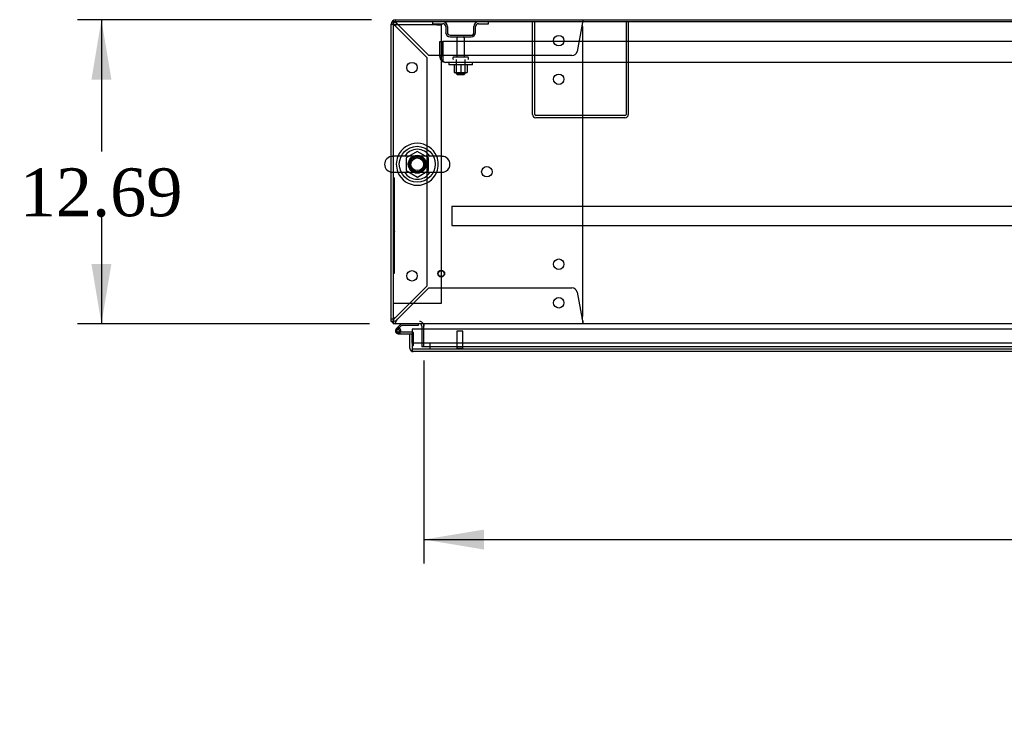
# Model space of a CAD drawing. Header units: inches. Extents: x 2 to 538, y -2 to 358.
# Tile 11 of 22: x 115 to 156, y 281 to 311. Entities that reach past the tile are written whole.
import ezdxf
from ezdxf.enums import TextEntityAlignment as Align
from ezdxf.lldxf.tags import DXFTag

# ---------------------------------------------------------------- set-up
doc = ezdxf.new("R2010")
doc.units = ezdxf.units.IN
doc.header["$MEASUREMENT"] = 0
for name, color, linetype in [('COM40565', 7, 'Continuous'), ('COM43135', 7, 'Continuous'), ('COM50521', 7, 'Continuous'), ('COM50570', 7, 'Continuous'), ('COM50799-5', 7, 'Continuous'), ('COM54578-68', 7, 'Continuous'), ('COM54928-3', 7, 'Continuous'), ('COM55702-64', 7, 'Continuous'), ('COM71159-5', 7, 'Continuous'), ('COM71162-7', 7, 'Continuous'), ('Default', 7, 'Continuous'), ('GSK11033', 7, 'Continuous'), ('NTS166105', 7, 'Continuous'), ('NTS166905', 7, 'Continuous'), ('QLB20205', 7, 'Continuous'), ('SCS00680', 7, 'Continuous'), ('STD21878', 7, 'Continuous'), ('STD26094', 7, 'Continuous'), ('WAF25059', 7, 'Continuous'), ('WAF25362', 7, 'Continuous'), ('WAM254785', 7, 'Continuous')]:
    doc.layers.add(name, color=color, linetype=linetype)
doc.styles.add('SEACAD_Times_New_Roman', font='times.ttf')
tags = doc.linetypes.add('HIDDEN2', pattern=[0.1875, 0.125, -0.0625]).pattern_tags.tags
tags[6:7] = [DXFTag(74, 4), DXFTag(75, 0), DXFTag(340, '0'), DXFTag(46, 0.0), DXFTag(50, 0.0), DXFTag(44, 0.0), DXFTag(45, 0.0)]
tags[4:5] = [DXFTag(74, 4), DXFTag(75, 0), DXFTag(340, '0'), DXFTag(46, 0.0), DXFTag(50, 0.0), DXFTag(44, 0.0), DXFTag(45, 0.0)]
doc.dimstyles.new('HAMMOND_(STH_-_540x360)', dxfattribs={"dimtxt": 2, "dimasz": 2.5, "dimexe": 1, "dimexo": 1, "dimgap": 0.5, "dimtad": 0, "dimtih": 1, "dimtoh": 1, "dimzin": 0, "dimdsep": 46, "dimtxsty": 'SEACAD_Times_New_Roman', "dimblk1": '_SE_FILLED', "dimblk2": '_SE_FILLED', "dimsah": 1, "dimcen": 1, "dimadec": 0, "dimazin": 0, "dimtfac": 0.8, "dimtofl": 0, "dimtmove": 0, "dimatfit": 3, "dimfxl": 1, "dimtolj": 1, "dimtzin": 0, "dimarcsym": 0})

# ---------------------------------------------------------------- blocks, each defined once
blk = doc.blocks.new('SE')
at = {"layer": 'COM40565', "color": 7, "linetype": 'HIDDEN2'}
for p, q in [((130.854, 310.307), (130.669, 310.307)), ((132.484, 310.307), (130.854, 310.307)), ((132.484, 310.307), (132.669, 310.307)), ((132.669, 310.307), (132.669, 298.682)), ((130.854, 298.682), (130.669, 298.682)), ((132.484, 298.682), (130.854, 298.682)), ((132.669, 298.682), (132.484, 298.682))]:
    blk.add_line(p, q, dxfattribs=at)
at = {"layer": 'COM43135', "color": 7, "linetype": 'HIDDEN2'}
for p, q in [((132.605, 309.62), (132.73, 309.62)), ((132.605, 308.995), (132.605, 309.62)), ((200.48, 309.62), (132.73, 309.62)), ((132.73, 308.995), (132.73, 309.62)), ((132.73, 309.62), (132.73, 308.995)), ((132.73, 308.868), (132.68, 308.817)), ((132.73, 308.995), (132.73, 308.995)), ((132.73, 308.995), (132.73, 308.868)), ((132.73, 308.995), (132.73, 308.817)), ((200.355, 308.745), (132.855, 308.745)), ((132.855, 308.745), (132.855, 308.745)), ((132.855, 308.745), (132.855, 308.745))]:
    blk.add_line(p, q, dxfattribs=at)
for start, end in [(180, 225.4399), (225.4399, 269.8781), (269.9564, 270)]:
    blk.add_arc((132.855, 308.995), 0.25, start, end, dxfattribs=at)
blk.add_open_spline([(132.73, 308.817), (132.751, 308.794), (132.772, 308.776), (132.814, 308.751), (132.834, 308.745), (132.855, 308.745)], degree=3, knots=[0, 0, 0, 0, 0.5, 0.5, 1, 1, 1, 1], dxfattribs=at)
at = {"layer": 'COM50521', "color": 7, "linetype": 'HIDDEN2'}
for p, q in [((136.48, 306.575), (136.48, 310.432)), ((136.575, 306.575), (136.575, 310.432)), ((140.385, 310.432), (140.385, 306.575)), ((140.48, 310.432), (140.48, 306.575)), ((140.337, 306.527), (136.623, 306.527)), ((140.337, 306.432), (136.623, 306.432))]:
    blk.add_line(p, q, dxfattribs=at)
for centre, radius, start, end in [((136.623, 306.575), 0.143, 180, 270), ((136.623, 306.575), 0.048, 180, 270), ((140.337, 306.575), 0.143, 270, 0), ((140.337, 306.575), 0.048, 270, 0)]:
    blk.add_arc(centre, radius, start, end, dxfattribs=at)
at = {"layer": 'COM50570', "color": 7, "linetype": 'HIDDEN2'}
for p, q in [((133.105, 302.747), (133.105, 302.704)), ((133.105, 302.747), (200.105, 302.747)), ((133.105, 302.704), (133.105, 301.977)), ((133.105, 301.977), (133.105, 301.934)), ((133.105, 301.934), (200.105, 301.934))]:
    blk.add_line(p, q, dxfattribs=at)
at = {"layer": 'COM50799-5', "color": 7, "linetype": 'Continuous'}
for p, q in [((131.355, 297.424), (131.45, 297.424)), ((131.355, 296.822), (131.355, 297.424)), ((166.337, 297.617), (131.45, 297.617)), ((131.45, 297.617), (131.45, 296.822)), ((131.45, 297.024), (131.45, 297.424)), ((131.45, 296.822), (131.45, 296.822)), ((131.45, 296.822), (131.45, 296.759)), ((131.45, 296.822), (131.45, 296.709)), ((131.45, 296.759), (131.411, 296.709)), ((131.497, 296.679), (131.497, 296.679)), ((131.497, 296.679), (131.497, 296.679)), ((131.498, 296.679), (131.497, 296.679)), ((166.337, 296.679), (131.498, 296.679))]:
    blk.add_line(p, q, dxfattribs=at)
for start, end in [(180, 232.4964), (232.4964, 269.8439), (269.9238, 270)]:
    blk.add_arc((131.498, 296.822), 0.143, start, end, dxfattribs=at)
blk.add_open_spline([(131.45, 296.709), (131.458, 296.699), (131.466, 296.692), (131.478, 296.684), (131.482, 296.682), (131.489, 296.68), (131.493, 296.679), (131.497, 296.679)], degree=3, knots=[0, 0, 0, 0, 0.5, 0.5, 0.75, 0.75, 1, 1, 1, 1], dxfattribs=at)
at = {"layer": 'COM54578-68', "color": 7, "linetype": 'Continuous'}
for p, q in [((130.835, 297.672), (130.791, 297.628)), ((131.002, 297.839), (130.835, 297.672)), ((130.904, 297.653), (130.918, 297.667)), ((130.918, 297.667), (131.028, 297.777)), ((131.028, 297.777), (131.722, 297.777)), ((131.722, 297.777), (131.722, 297.839)), ((130.807, 297.554), (130.807, 297.529)), ((130.882, 297.604), (130.857, 297.604)), ((130.857, 297.479), (130.882, 297.479)), ((130.87, 297.424), (131.355, 297.424)), ((131.45, 297.486), (130.908, 297.486)), ((130.932, 297.529), (130.932, 297.554)), ((130.932, 297.535), (130.986, 297.53))]:
    blk.add_line(p, q, dxfattribs=at)
at = {"layer": 'COM54578-68', "color": 7, "linetype": 'HIDDEN2'}
for p, q in [((130.833, 297.582), (130.904, 297.653)), ((130.908, 297.486), (130.87, 297.486)), ((130.924, 297.536), (130.932, 297.535)), ((130.987, 297.541), (130.925, 297.541)), ((131.487, 297.486), (131.45, 297.486)), ((131.512, 296.936), (131.512, 297.461)), ((131.45, 296.936), (131.512, 296.936))]:
    blk.add_line(p, q, dxfattribs=at)
at = {"layer": 'COM54578-68', "color": 7, "linetype": 'Continuous'}
for centre, radius, start, end in [((130.87, 297.541), 0.117, 354.7841, 270), ((130.87, 297.541), 0.135, 68.9858, 104.9706), ((130.857, 297.554), 0.05, 90, 180), ((130.857, 297.529), 0.05, 180, 270), ((130.882, 297.554), 0.05, 0, 90), ((130.882, 297.529), 0.05, 270, 0), ((130.87, 297.541), 0.117, 331.9602, 354.7841)]:
    blk.add_arc(centre, radius, start, end, dxfattribs=at)
at = {"layer": 'COM54578-68', "color": 7, "linetype": 'HIDDEN2'}
for centre, radius, start, end in [((130.87, 297.541), 0.055, 354.7841, 270), ((130.87, 297.541), 0.055, 270, 354.7841), ((130.87, 297.541), 0.117, 270, 331.9602), ((131.487, 297.461), 0.025, 0, 90)]:
    blk.add_arc(centre, radius, start, end, dxfattribs=at)
at = {"layer": 'COM54928-3', "color": 7, "linetype": 'HIDDEN2'}
for p, q in [((130.76, 310.432), (130.764, 310.432)), ((130.764, 310.471), (130.764, 310.527)), ((130.764, 310.404), (130.764, 310.471)), ((130.764, 310.432), (130.764, 310.432)), ((138.574, 310.527), (138.574, 310.471)), ((138.574, 310.404), (138.574, 310.471)), ((130.574, 310.337), (130.629, 310.337)), ((130.696, 310.337), (130.629, 310.337)), ((130.764, 310.263), (132.074, 308.953)), ((132.148, 309.027), (130.838, 310.337)), ((138.559, 310.337), (138.343, 309.206)), ((138.574, 298.154), (138.574, 310.212)), ((132.074, 308.953), (132.074, 299.414)), ((138.127, 309.027), (132.148, 309.027)), ((132.074, 299.414), (130.764, 298.104)), ((130.838, 298.029), (132.148, 299.339)), ((132.148, 299.339), (138.127, 299.339)), ((138.343, 299.16), (138.559, 298.029)), ((130.629, 298.029), (130.574, 298.029)), ((130.696, 298.029), (130.629, 298.029)), ((130.76, 297.934), (130.764, 297.934)), ((130.764, 297.962), (130.764, 297.895)), ((130.764, 297.934), (130.764, 297.934)), ((130.764, 297.839), (130.764, 297.895)), ((138.574, 297.962), (138.574, 297.895)), ((138.574, 297.895), (138.574, 297.839))]:
    blk.add_line(p, q, dxfattribs=at)
for centre in [(137.574, 309.652), (131.449, 308.527), (137.574, 308.042), (134.574, 304.183), (137.574, 300.324), (131.449, 299.839), (137.574, 298.714)]:
    blk.add_circle(centre, 0.218, dxfattribs=at)
for centre, radius, start, end in [((129.846, 309.874), 1.096, 25.0244, 33.0678), ((130.392, 309.917), 0.613, 43.3042, 52.7013), ((142.419, 309.995), 3.875, 172.9339, 174.9317), ((131.227, 311.255), 1.096, 236.9322, 244.9756), ((131.184, 310.708), 0.613, 217.2987, 226.6958), ((138.354, 310.212), 0.22, 0, 24.9177), ((138.127, 309.247), 0.22, 270, 349.1652), ((138.127, 299.119), 0.22, 10.8348, 90), ((131.227, 297.111), 1.096, 115.0244, 123.0678), ((131.184, 297.658), 0.613, 133.3042, 142.7013), ((138.354, 298.154), 0.22, 335.0823, 0), ((129.846, 298.493), 1.096, 326.9322, 334.9756), ((130.392, 298.449), 0.613, 307.2987, 316.6958), ((142.419, 298.371), 3.875, 185.0683, 187.0661)]:
    blk.add_arc(centre, radius, start, end, dxfattribs=at)
for centre, start_param, end_param in [((130.764, 310.337), 1.570796, 3.141593), ((130.764, 298.029), 3.141593, 4.712389)]:
    blk.add_ellipse(centre, major_axis=(0.095, 0), ratio=0.999171, start_param=start_param, end_param=end_param, dxfattribs=at)
at = {"layer": 'COM55702-64', "color": 7, "linetype": 'HIDDEN2'}
for p, q in [((132.317, 310.36), (132.317, 310.432)), ((134.642, 310.36), (134.642, 310.432)), ((132.317, 310.36), (132.739, 310.36)), ((132.855, 310.245), (132.855, 309.995)), ((132.927, 310.245), (132.927, 309.995)), ((134.033, 309.995), (134.033, 310.245)), ((134.105, 309.995), (134.105, 310.245)), ((134.22, 310.36), (134.642, 310.36)), ((133.042, 309.879), (133.917, 309.879)), ((133.042, 309.807), (133.917, 309.807))]:
    blk.add_line(p, q, dxfattribs=at)
for centre, radius, start, end in [((132.739, 310.245), 0.188, 0, 90), ((134.22, 310.245), 0.188, 90, 180), ((132.739, 310.245), 0.116, 0, 90), ((133.042, 309.995), 0.188, 180, 270), ((133.042, 309.995), 0.115, 180, 270), ((133.917, 309.995), 0.116, 270, 0), ((133.917, 309.995), 0.188, 270, 0), ((134.22, 310.245), 0.116, 90, 180)]:
    blk.add_arc(centre, radius, start, end, dxfattribs=at)
at = {"layer": 'COM71159-5', "color": 7, "linetype": 'Continuous'}
for p, q in [((130.764, 310.527), (166.415, 310.527)), ((130.574, 304.82), (130.574, 310.337)), ((130.574, 297.934), (130.574, 304.168)), ((130.669, 297.934), (130.574, 297.934)), ((131.854, 297.744), (131.854, 297.617))]:
    blk.add_line(p, q, dxfattribs=at)
at = {"layer": 'COM71159-5', "color": 7, "linetype": 'HIDDEN2'}
for p, q in [((130.574, 304.168), (130.574, 304.82)), ((131.854, 297.617), (131.854, 296.872)), ((131.949, 296.872), (131.854, 296.872))]:
    blk.add_line(p, q, dxfattribs=at)
at = {"layer": 'COM71159-5', "color": 7, "linetype": 'Continuous'}
for centre, radius, start, end in [((130.764, 310.337), 0.19, 90, 180), ((130.764, 298.029), 0.19, 210, 240), ((131.759, 297.744), 0.095, 0, 90), ((131.759, 297.744), 0.19, 0, 30)]:
    blk.add_arc(centre, radius, start, end, dxfattribs=at)
at = {"layer": 'COM71159-5', "color": 7, "linetype": 'HIDDEN2'}
for centre, radius, start, end in [((130.764, 310.337), 0.095, 90, 180), ((130.764, 298.029), 0.095, 180, 270), ((130.764, 298.029), 0.19, 240, 270), ((131.759, 297.744), 0.19, 30, 90)]:
    blk.add_arc(centre, radius, start, end, dxfattribs=at)
at = {"layer": 'COM71162-7', "color": 7, "linetype": 'Continuous'}
for p, q in [((202.542, 310.432), (130.669, 310.432)), ((130.669, 310.432), (130.669, 304.826)), ((130.669, 304.163), (130.669, 298.029)), ((130.669, 298.029), (130.669, 297.839)), ((202.542, 297.839), (130.669, 297.839)), ((131.949, 297.839), (131.949, 297.744)), ((131.949, 297.617), (131.949, 297.744))]:
    blk.add_line(p, q, dxfattribs=at)
at = {"layer": 'COM71162-7', "color": 7, "linetype": 'HIDDEN2'}
for p, q in [((130.669, 304.826), (130.669, 304.163)), ((131.949, 296.872), (131.949, 297.617)), ((201.262, 296.872), (131.949, 296.872))]:
    blk.add_line(p, q, dxfattribs=at)
blk.add_circle((131.669, 304.494), 0.375, dxfattribs=at)
at = {"layer": 'GSK11033', "color": 7, "linetype": 'HIDDEN2'}
for p, q in [((166.337, 297.024), (131.45, 297.024)), ((132.2, 297.024), (132.2, 296.774)), ((166.337, 296.774), (131.45, 296.774))]:
    blk.add_line(p, q, dxfattribs=at)
at = {"layer": 'GSK11033', "color": 7, "linetype": 'Continuous'}
for p, q in [((131.45, 297.024), (131.45, 297.024)), ((131.45, 297.024), (131.45, 296.774)), ((131.45, 296.774), (131.45, 296.774))]:
    blk.add_line(p, q, dxfattribs=at)
at = {"layer": 'NTS166105', "color": 7, "linetype": 'HIDDEN2'}
for p, q in [((133.204, 308.649), (133.204, 308.329)), ((133.204, 308.329), (133.482, 308.329)), ((133.482, 308.649), (133.482, 308.329)), ((133.482, 308.329), (133.754, 308.329)), ((133.754, 308.649), (133.754, 308.329))]:
    blk.add_line(p, q, dxfattribs=at)
at = {"layer": 'NTS166905', "color": 7, "linetype": 'HIDDEN2'}
for p, q in [((131.669, 305.029), (131.204, 304.757)), ((132.134, 304.757), (131.669, 305.029)), ((131.204, 304.757), (131.204, 304.231)), ((132.134, 304.231), (132.134, 304.757)), ((131.204, 304.231), (131.673, 303.957)), ((131.673, 303.957), (132.134, 304.231))]:
    blk.add_line(p, q, dxfattribs=at)
blk.add_circle((131.669, 304.494), 0.263, dxfattribs=at)
at = {"layer": 'QLB20205', "color": 7, "linetype": 'HIDDEN2'}
for p, q in [((130.699, 303.934), (130.669, 303.934)), ((130.699, 303.934), (130.699, 303.559)), ((130.699, 303.559), (130.699, 300.309)), ((130.715, 302.765), (130.699, 302.765)), ((130.715, 302.75), (130.699, 302.75)), ((130.714, 302.748), (130.699, 302.748)), ((130.714, 302.638), (130.699, 302.638)), ((130.714, 302.634), (130.699, 302.634)), ((130.699, 302.621), (130.715, 302.621)), ((130.714, 302.765), (130.714, 302.76)), ((130.714, 302.74), (130.714, 302.748)), ((130.714, 302.638), (130.714, 302.74)), ((130.714, 302.621), (130.714, 302.634)), ((130.714, 302.547), (130.699, 302.547)), ((130.714, 302.543), (130.699, 302.543)), ((130.714, 302.534), (130.699, 302.534)), ((130.714, 302.523), (130.699, 302.523)), ((130.714, 302.504), (130.699, 302.504)), ((130.714, 302.412), (130.699, 302.412)), ((130.714, 302.33), (130.699, 302.33)), ((130.715, 302.33), (130.699, 302.33)), ((130.714, 302.31), (130.699, 302.31)), ((130.714, 302.23), (130.699, 302.23)), ((130.699, 302.196), (130.715, 302.196)), ((130.714, 302.188), (130.699, 302.188)), ((130.714, 302.543), (130.714, 302.547)), ((130.714, 302.534), (130.714, 302.543)), ((130.714, 302.523), (130.714, 302.534)), ((130.714, 302.504), (130.714, 302.523)), ((130.714, 302.435), (130.714, 302.504)), ((130.714, 302.412), (130.714, 302.435)), ((130.714, 302.31), (130.714, 302.33)), ((130.714, 302.23), (130.714, 302.31)), ((130.714, 302.196), (130.714, 302.23)), ((130.714, 302.188), (130.714, 302.189)), ((130.714, 302.119), (130.699, 302.119)), ((130.714, 302.115), (130.699, 302.115)), ((130.714, 302.106), (130.699, 302.106)), ((130.714, 302.095), (130.699, 302.095)), ((130.714, 302.076), (130.699, 302.076)), ((130.714, 301.985), (130.699, 301.985)), ((130.714, 301.902), (130.699, 301.902)), ((130.715, 301.902), (130.699, 301.902)), ((130.714, 301.882), (130.699, 301.882)), ((130.714, 301.802), (130.699, 301.802)), ((130.699, 301.768), (130.715, 301.768)), ((130.714, 301.761), (130.699, 301.761)), ((130.714, 302.115), (130.714, 302.119)), ((130.714, 302.106), (130.714, 302.115)), ((130.714, 302.095), (130.714, 302.106)), ((130.714, 302.076), (130.714, 302.095)), ((130.714, 302.007), (130.714, 302.076)), ((130.714, 301.985), (130.714, 302.007)), ((130.714, 301.882), (130.714, 301.902)), ((130.714, 301.802), (130.714, 301.882)), ((130.714, 301.768), (130.714, 301.802)), ((130.714, 301.761), (130.714, 301.761)), ((130.715, 301.711), (130.699, 301.711)), ((130.714, 301.7), (130.699, 301.7)), ((130.715, 301.695), (130.699, 301.695)), ((130.714, 301.678), (130.699, 301.678)), ((130.714, 301.534), (130.699, 301.534)), ((130.699, 301.532), (130.715, 301.532)), ((130.714, 301.497), (130.699, 301.497)), ((130.714, 301.482), (130.699, 301.482)), ((130.715, 301.429), (130.699, 301.429)), ((130.714, 301.427), (130.699, 301.427)), ((130.714, 301.327), (130.699, 301.327)), ((130.699, 301.325), (130.715, 301.325)), ((130.714, 301.7), (130.714, 301.711)), ((130.714, 301.695), (130.714, 301.678)), ((130.714, 301.634), (130.714, 301.678)), ((130.714, 301.542), (130.714, 301.634)), ((130.714, 301.534), (130.714, 301.542)), ((130.714, 301.482), (130.714, 301.497)), ((130.714, 301.432), (130.714, 301.482)), ((130.714, 301.419), (130.714, 301.427)), ((130.714, 301.335), (130.714, 301.419)), ((130.714, 301.327), (130.714, 301.335)), ((130.715, 301.285), (130.699, 301.285)), ((130.715, 301.285), (130.699, 301.285)), ((130.714, 301.259), (130.699, 301.259)), ((130.714, 301.134), (130.699, 301.134)), ((130.699, 301.107), (130.715, 301.107)), ((130.714, 301.259), (130.714, 301.285)), ((130.714, 301.134), (130.714, 301.259)), ((130.714, 301.107), (130.714, 301.134)), ((130.699, 300.309), (130.699, 299.934)), ((130.699, 299.934), (130.669, 299.934))]:
    blk.add_line(p, q, dxfattribs=at)
at = {"layer": 'SCS00680', "color": 7, "linetype": 'Continuous'}
for p, q in [((132.704, 304.826), (130.633, 304.826)), ((130.633, 304.163), (132.704, 304.163))]:
    blk.add_line(p, q, dxfattribs=at)
for centre, radius, start, end in [((131.669, 304.494), 0.625, 32.0055, 147.9945), ((130.633, 304.494), 0.331, 90, 270), ((132.704, 304.494), 0.331, 270, 90), ((131.669, 304.494), 0.625, 212.0055, 327.9945)]:
    blk.add_arc(centre, radius, start, end, dxfattribs=at)
at = {"layer": 'STD21878', "color": 7, "linetype": 'HIDDEN2'}
for p, q in [((133.575, 297.524), (133.325, 297.524)), ((133.325, 297.524), (133.325, 296.805)), ((133.575, 296.805), (133.575, 297.524)), ((133.59, 296.805), (133.309, 296.805)), ((133.309, 296.805), (133.309, 296.774)), ((133.59, 296.774), (133.59, 296.805))]:
    blk.add_line(p, q, dxfattribs=at)
for radius in [0.141, 0.125]:
    blk.add_circle((132.669, 299.934), radius, dxfattribs=at)
at = {"layer": 'STD26094', "color": 7, "linetype": 'HIDDEN2'}
for p, q in [((133.315, 309.747), (133.315, 308.97)), ((133.645, 308.97), (133.645, 309.747)), ((133.155, 308.94), (133.155, 308.9)), ((133.775, 308.97), (133.185, 308.97)), ((133.292, 308.87), (133.292, 308.283)), ((133.667, 308.283), (133.667, 308.87)), ((133.805, 308.9), (133.805, 308.94)), ((133.667, 308.283), (133.292, 308.283)), ((133.292, 308.283), (133.33, 308.245)), ((133.33, 308.245), (133.63, 308.245)), ((133.63, 308.245), (133.667, 308.283))]:
    blk.add_line(p, q, dxfattribs=at)
for centre, radius, start, end in [((133.375, 309.747), 0.06, 90, 180), ((133.585, 309.747), 0.06, 0, 90), ((133.185, 308.94), 0.03, 90, 180), ((133.185, 308.9), 0.03, 180, 270), ((133.775, 308.94), 0.03, 0, 90), ((133.775, 308.9), 0.03, 270, 0)]:
    blk.add_arc(centre, radius, start, end, dxfattribs=at)
at = {"layer": 'WAF25059', "color": 7, "linetype": 'HIDDEN2'}
for p, q in [((132.98, 308.745), (132.98, 308.649)), ((133.98, 308.649), (133.98, 308.745)), ((133.98, 308.649), (132.98, 308.649))]:
    blk.add_line(p, q, dxfattribs=at)
at = {"layer": 'WAF25362', "color": 7, "linetype": 'HIDDEN2'}
blk.add_circle((131.669, 304.494), 0.344, dxfattribs=at)
at = {"layer": 'WAF25362', "color": 7, "linetype": 'Continuous'}
for start, end in [(22.2452, 157.7548), (202.2452, 337.7548)]:
    blk.add_arc((131.669, 304.494), 0.875, start, end, dxfattribs=at)
at = {"layer": 'WAF25362', "color": 7, "linetype": 'HIDDEN2'}
for start, end in [(157.7548, 202.2452), (0, 22.2452), (337.7548, 0)]:
    blk.add_arc((131.669, 304.494), 0.875, start, end, dxfattribs=at)
at = {"layer": 'WAM254785', "color": 7, "linetype": 'HIDDEN2'}
for radius in [0.75, 0.312]:
    blk.add_circle((131.669, 304.494), radius, dxfattribs=at)
blk = doc.blocks.new('DMBLK3242')
at = {"layer": 'Default', "linetype": 'Continuous'}
for points in [[(118.065, 308.027), (118.899, 308.027), (118.482, 310.527)], [(118.065, 300.339), (118.482, 297.839), (118.899, 300.339)]]:
    blk.add_hatch(color=7, dxfattribs=at).paths.add_polyline_path(points)
at = {"layer": 'Default', "color": 7, "linetype": 'Continuous'}
for p, q in [((129.764, 310.527), (117.482, 310.527)), ((118.482, 310.527), (118.482, 305.026)), ((118.482, 302.326), (118.482, 297.839)), ((129.669, 297.839), (117.482, 297.839))]:
    blk.add_line(p, q, dxfattribs=at)
at = {"layer": 'Default', "color": 7, "linetype": 'Continuous', "style": 'SEACAD_Times_New_Roman'}
blk.add_text('12.69', height=2, dxfattribs=at).set_placement((115.07, 304.326), align=Align.TOP_LEFT)
blk = doc.blocks.new('_SE_FILLED')
at = {"color": 0}
blk.add_line((0, 0), (-1, 0), dxfattribs=at)
blk.add_solid([(0, 0), (-1, -0.1665), (-1, 0.1665), (0, 0)], dxfattribs=at)
blk = doc.blocks.new('DMBLK3250')
at = {"layer": 'Default', "linetype": 'Continuous'}
for points in [[(134.449, 288.417), (134.449, 289.25), (131.949, 288.834)], [(198.762, 288.417), (201.262, 288.834), (198.762, 289.25)]]:
    blk.add_hatch(color=7, dxfattribs=at).paths.add_polyline_path(points)
at = {"layer": 'Default', "color": 7, "linetype": 'Continuous'}
for p, q in [((131.949, 296.308), (131.949, 287.834)), ((201.262, 296.308), (201.262, 287.834)), ((131.949, 288.834), (159.412, 288.834)), ((173.798, 288.834), (201.262, 288.834))]:
    blk.add_line(p, q, dxfattribs=at)
at = {"layer": 'Default', "color": 7, "linetype": 'Continuous', "style": 'SEACAD_Times_New_Roman'}
for s, p in [('69.31', (163.193, 289.834)), ('DOOR ', (162.032, 286.834)), ('OPENING', (160.112, 283.834))]:
    blk.add_text(s, height=2, dxfattribs=at).set_placement(p, align=Align.TOP_LEFT)

msp = doc.modelspace()

# ---------------------------------------------------------------- block references
at = {"layer": 'Default'}
msp.add_blockref('SE', (0, 0), dxfattribs=at)

# ---------------------------------------------------------------- dimensions: what is measured, and where the dimension line sits
at = {"layer": 'Default', "color": 7, "linetype": 'Continuous'}
for base, p1, p2, angle, text, picture, middle, dimtype in [((118.482, 297.839), (130.764, 310.527), (130.669, 297.839), 90, '\\A1;<>', 'DMBLK3242', (118.482, 303.326), 160), ((131.949, 288.834), (131.949, 297.308), (201.262, 297.308), 0, '\\A1;<>\\PDOOR \\XOPENING', 'DMBLK3250', (166.605, 288.834), 161)]:
    dim = msp.add_linear_dim(base=base, p1=p1, p2=p2, angle=angle, text=text, dimstyle='HAMMOND_(STH_-_540x360)', dxfattribs=at)
    dim.commit()
    dim.dimension.update_dxf_attribs({"geometry": picture, "text_midpoint": middle, "dimtype": dimtype})

doc.saveas('drawing.dxf')
